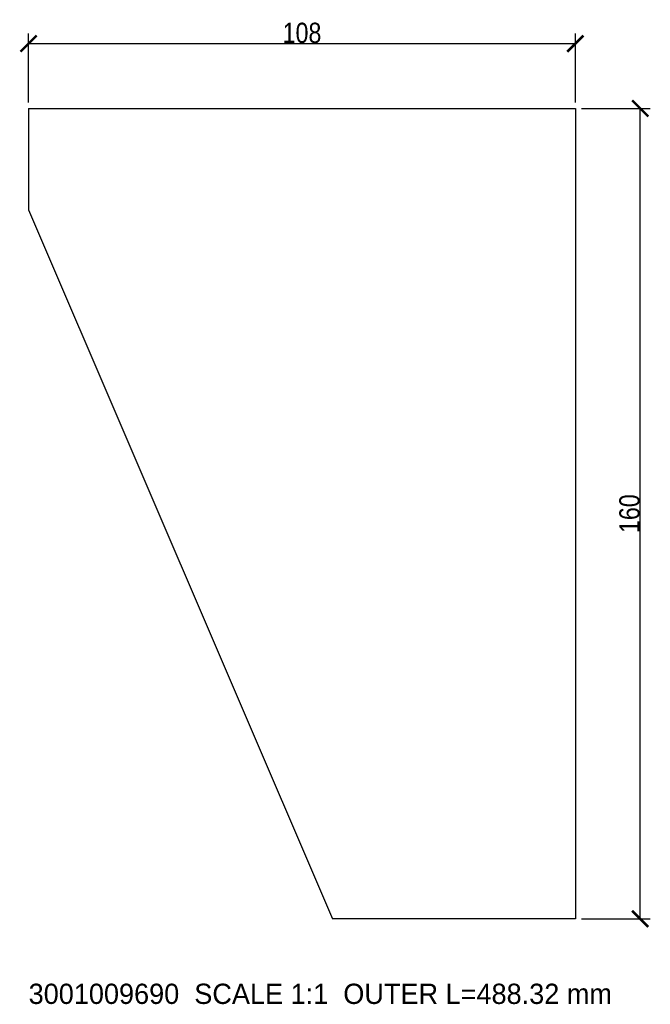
# Model space of a CAD drawing. Header units: millimetres. Extents: x -2 to 123, y -17 to 178.
import ezdxf

# ---------------------------------------------------------------- set-up
doc = ezdxf.new("R2010")
doc.units = ezdxf.units.MM
for name, color, linetype in [('ANNOTATION', 3, 'Continuous'), ('CUT_CONTOUR', 7, 'Continuous'), ('DIMENSIONS', 6, 'Continuous')]:
    doc.layers.add(name, color=color, linetype=linetype)
doc.styles.add('OpenSansCondensed-Light', font='OpenSansCondensed-Light.ttf')
doc.dimstyles.new('EZDXF', dxfattribs={"dimtxt": 0.25, "dimasz": 0.175, "dimexe": 0.375, "dimexo": 0.125, "dimgap": 0.1, "dimtad": 1, "dimlfac": 100, "dimzin": 12, "dimdsep": 46, "dimtxsty": 'OpenSansCondensed-Light', "dimblk": 'ARCHTICK', "dimcen": 2.5, "dimazin": 3, "dimtfac": 0.5, "dimtmove": 2, "dimatfit": 3})

# ---------------------------------------------------------------- blocks, each defined once
blk = doc.blocks.new('_ARCHTICK')
at = {"color": 0, "linetype": 'BYBLOCK', "const_width": 0.15}
blk.add_lwpolyline([(-0.5, -0.5), (0.5, 0.5)], dxfattribs=at)

msp = doc.modelspace()

# ---------------------------------------------------------------- linework, layer by layer
at = {"layer": 'CUT_CONTOUR'}
for p, q in [((0, 160), (0, 140)), ((0, 160), (108, 160)), ((108, 160), (108, 0)), ((0, 140), (60, 0)), ((108, 0), (60, 0))]:
    msp.add_line(p, q, dxfattribs=at)
at = {"layer": 'CUT_CONTOUR', "color": 1}
msp.add_line((0, 140), (0, 140), dxfattribs=at)

# ---------------------------------------------------------------- texts
at = {"layer": 'ANNOTATION'}
msp.add_text('3001009690  SCALE 1:1  OUTER L=488.32 mm', height=4, dxfattribs=at).set_placement((0, -16.8))

# ---------------------------------------------------------------- dimensions: what is measured, and where the dimension line sits
at = {"layer": 'DIMENSIONS'}
msp.add_linear_dim(base=(0, 172.8), p1=(0, 160), p2=(108, 160), dimstyle='EZDXF', override={"dimtxt": 4, "dimasz": 3.2, "dimexe": 2, "dimexo": 1.2, "dimdec": 2, "dimlfac": 1}, dxfattribs=at).render()
msp.add_linear_dim(base=(120.8, 0), p1=(108, 0), p2=(108, 160), angle=90, dimstyle='EZDXF', override={"dimtxt": 4, "dimasz": 3.2, "dimexe": 2, "dimexo": 1.2, "dimdec": 2, "dimlfac": 1}, dxfattribs=at).render()

doc.saveas('drawing.dxf')
